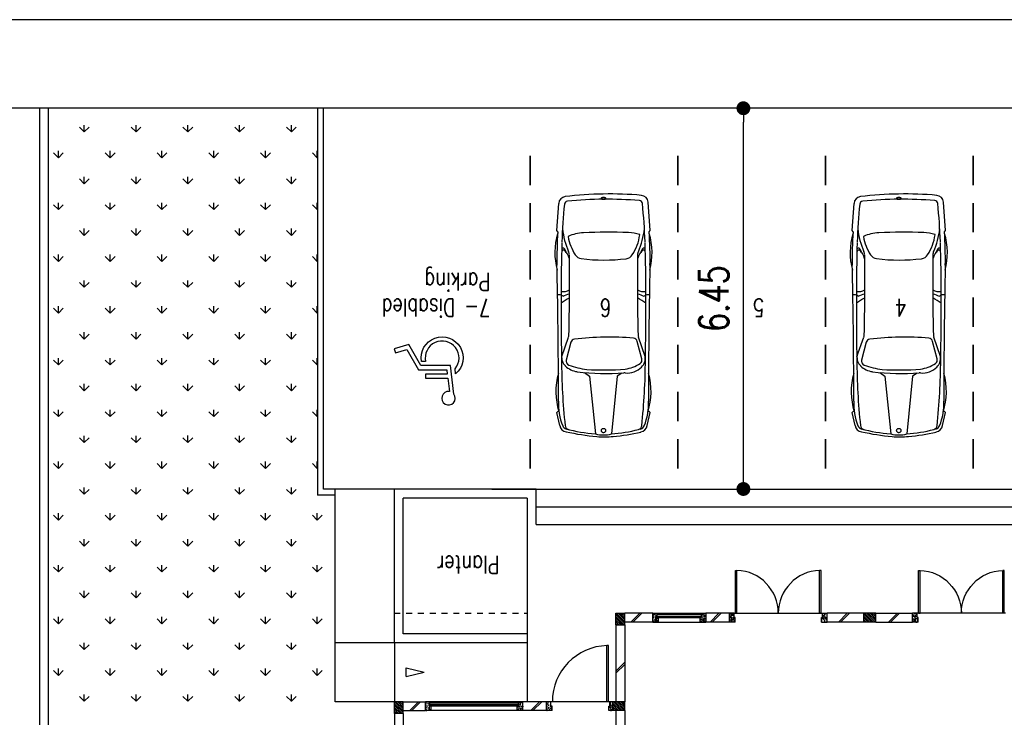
# Model space of a CAD drawing. Header units: millimetres. Extents: x 301 to 1479, y 491 to 1341.
# Tile 6 of 256: x 340 to 356, y 560 to 572. Entities that reach past the tile are written whole.
import ezdxf

# ---------------------------------------------------------------- set-up
doc = ezdxf.new("R2010")
doc.units = ezdxf.units.MM
doc.header["$LTSCALE"] = 1.5
doc.header["$MEASUREMENT"] = 0
doc.linetypes.add('HIDDEN', pattern=[0.375, 0.25, -0.125])
for name, color, linetype in [('Blk', 7, 'Continuous'), ('Block', 46, 'Continuous'), ('Boundary Wall', 64, 'Continuous'), ('BWCN', 4, 'Continuous'), ('Car Red', 10, 'Continuous'), ('DIM', 6, 'Continuous'), ('DOOR', 3, 'Continuous'), ('Ele', 8, 'Continuous'), ('Hatch Block', 251, 'Continuous'), ('Hatch Col.', 250, 'Continuous'), ('Hatch Stub Col', 251, 'Continuous'), ('Kerb', 251, 'Continuous'), ('Paving Block', 251, 'Continuous'), ('ROAD', 8, 'Continuous'), ('TEXT', 7, 'Continuous'), ('WINDOW', 1, 'Continuous')]:
    doc.layers.add(name, color=color, linetype=linetype)
doc.styles.add('RS1', font='romans.shx', dxfattribs={"width": 0.75, "height": 0.5})
doc.styles.add('RS2-150', font='ROMANS.shx', dxfattribs={"width": 0.75, "height": 300})
doc.dimstyles.new('Souillac5', dxfattribs={"dimscale": 0.5, "dimtxt": 0.5, "dimasz": 0.47, "dimexe": 0, "dimexo": 1, "dimgap": 0.5, "dimtad": 1, "dimzin": 0, "dimdsep": 46, "dimtxsty": 'RS1', "dimblk": 'DOT', "dimcen": 3, "dimse1": 1, "dimse2": 1, "dimclrd": 6, "dimclre": 6, "dimclrt": 7, "dimaunit": 1, "dimadec": 0, "dimazin": 0, "dimtfac": 1, "dimtofl": 0, "dimtmove": 1, "dimatfit": 3, "dimfxl": 1, "dimtolj": 1, "dimtzin": 0, "dimlwe": -1, "dimarcsym": 0})
pattern_1 = [(315, (662150.55, 26796.247), (15.4679608, 15.4679608), [])]
pattern_2 = [(50, (662150.55, 26796.247), (71.726018, -6.2752135), [7.5, -82.5]), (355, (662150.55, 26796.25), (-13.875133, 75.219213), [6, -66]), (100.451444, (662156.53, 26795.724), (57.850885, 68.943999), [6.374019, -70.114211]), (46.1842, (662150.55, 26816.25), (106.724133, -16.551928), [11.25, -123.75]), (96.635635, (662159.44, 26814.87), (93.466195, 97.41186), [9.561034, -105.171376]), (351.184164, (662150.55, 26816.25), (93.466195, 97.41186), [9, -99]), (21, (662160.55, 26811.247), (59.690705, -40.261889), [7.5, -82.5]), (326, (662160.55, 26811.25), (24.331533, 72.5150045), [6, -66]), (71.451445, (662165.525, 26807.89), (84.022238, 32.253115), [6.374019, -70.114211]), (37.5, (662150.55, 26796.247), (1.2159855, 33.2893854), [0, -65.2, 0, -67, 0, -66.25]), (7.5, (662150.55, 26796.247), (26.3069537, 39.4411712), [0, -38.2, 0, -63.7, 0, -25.25]), (327.5, (662128.25, 26796.247), (53.3822436, -2.2554872), [0, -25, 0, -78, 0, -103.5]), (317.5, (662118.25, 26796.247), (58.318617, 10.0104982), [0, -32.5, 0, -51.8, 0, -73.5])]

# ---------------------------------------------------------------- blocks, each defined once
blk = doc.blocks.new('_DOT')
at = {"color": 0, "linetype": 'ByBlock'}
blk.add_line((-0.5, 0), (-1, 0), dxfattribs=at)
at = {"color": 0, "linetype": 'ByBlock', "const_width": 0.5}
blk.add_lwpolyline([(-0.25, 0, 1), (0.25, 0, 1)], format="xyb", close=True, dxfattribs=at)
blk = doc.blocks.new('*D259')
at = {"layer": 'DEFPOINTS', "color": 0, "transparency": 16777216}
for p in [(351.802, 570.769), (351.802, 570.769), (355.902, 564.319)]:
    blk.add_point(p, dxfattribs=at)
at = {"layer": 'DIM', "color": 6, "lineweight": -2, "transparency": 16777216}
blk.add_line((351.802, 564.554), (351.802, 570.534), dxfattribs=at)
at = {"layer": 'DIM', "color": 6, "lineweight": -2, "transparency": 16777216, "xscale": 0.235, "yscale": 0.235, "zscale": 0.235}
for p, rotation in [((351.802, 570.769), 90), ((351.802, 564.319), 270)]:
    blk.add_blockref('_DOT', p, dxfattribs=dict(at, rotation=rotation))
at = {"layer": 'DIM', "color": 7, "transparency": 16777216, "insert": (351.302, 567.544), "char_height": 0.5, "attachment_point": 5, "rotation": 90, "style": 'RS1'}
blk.add_mtext('\\A1;6.45', dxfattribs=at)
blk = doc.blocks.new('Ddr1500')
at = {"layer": 'DOOR'}
for p, q in [((-725, 0), (-725, 725)), ((-725, 725), (-700, 725)), ((-700, 0), (-700, 725)), ((700, 0), (700, 725)), ((725, 725), (700, 725)), ((725, 0), (725, 725)), ((-725, 0), (-700, 0)), ((725, 0), (700, 0))]:
    blk.add_line(p, q, dxfattribs=at)
for centre, start, end in [((-726, 0), 0.0245, 87.9653), ((726, 0), 92.0347, 179.9755)]:
    blk.add_arc(centre, 726, start, end, dxfattribs=at)
blk = doc.blocks.new('Dr1000')
at = {"layer": 'DOOR'}
for p, q in [((-50, 0), (-50, 950)), ((-25, 950), (-50, 950)), ((-25, 0), (-25, 950)), ((-25, 0), (-50, 0))]:
    blk.add_line(p, q, dxfattribs=at)
blk.add_arc((-24, 0), 951, 91.542, 179.9858, dxfattribs=at)
blk = doc.blocks.new('PL')
at = {"layer": 'Blk', "linetype": 'Continuous', "const_width": 0.03}
for points in [[(-4.8, 0), (-5.3, 0)], [(-4, 0), (-4.5, 0)], [(-3.2, 0), (-3.7, 0)], [(-2.4, 0), (-2.9, 0)], [(-1.6, 0), (-2.1, 0)], [(-0.8, 0), (-1.3, 0)], [(0, 0), (-0.5, 0)]]:
    blk.add_lwpolyline(points, dxfattribs=at)
blk = doc.blocks.new('Car-13')
for p, q in [((-235, -1084), (-132, -54)), ((259, -1084), (156, -54)), ((-768, -201), (-819, -433)), ((792, -201), (843, -433)), ((-819, -433), (-784, -470)), ((843, -433), (807, -470)), ((-313, -1138), (-235, -1084)), ((350, -1147), (259, -1084)), ((-733, -1432), (-610, -1781)), ((757, -1432), (634, -1781)), ((-709, -2512), (-743, -2525)), ((733, -2512), (767, -2525)), ((-802, -3657), (-818, -3682)), ((-818, -3682), (-784, -4186)), ((842, -3682), (810, -4164)), ((826, -3657), (842, -3682))]:
    blk.add_line(p, q)
for points in [[(12, -79, 0.077774), (-5, -82, 0.087367), (-19, -89, 0.10556), (-29, -101, 0.144265), (-32, -113, 0.123386), (-29, -125, 0.10556), (-19, -137, 0.087367), (-5, -144, 0.077774), (12, -146, 0.077774), (29, -144, 0.087367), (43, -137, 0.10556), (52, -125, 0.123386), (56, -113, 0.123386), (52, -100, 0.10556), (43, -89, 0.087367), (29, -82, 0.077774)], [(-672, -1391), (-590, -1703, 0.315053), (-525, -1759, 0.054768), (528, -1742, 0.30668), (592, -1687), (674, -1371, 0.382439), (629, -1282, 0.062191), (308, -1203, 0.035795), (-375, -1209, 0.114368), (-641, -1310, 0.3193)], [(-435, -3644, 0.01873), (370, -3640, 0.093671), (640, -3576, 0.345264), (643, -3571, 0.098906), (516, -3247, 0.223001), (408, -3179, 0.061314), (-394, -3178, 0.223205), (-502, -3246, 0.108603), (-635, -3604, 0.362599), (-631, -3609, 0.07147)], [(12, -4238, 0.034857), (-6, -4239, 0.046827), (-18, -4242, 0.089953), (-29, -4248, 0.263132), (-31, -4253, 0.225039), (-29, -4257, 0.089953), (-18, -4263, 0.046827), (-6, -4266, 0.034857), (12, -4267, 0.034857), (30, -4266, 0.046827), (42, -4263, 0.089953), (53, -4257, 0.225039), (55, -4253, 0.225039), (53, -4248, 0.089953), (42, -4242, 0.046827), (30, -4239, 0.034857)]]:
    blk.add_lwpolyline(points, format="xyb", close=True)
for centre, radius, start, end in [((-6, -1568), 1568, 84.9797, 95.625), ((-621, -234), 150, 102.6762, 167.4981), ((-622, -237), 100, 104.9975, 158.1722), ((-591, -209), 80, 104.2028, 173.9032), ((240, -4061), 4074, 95.625, 102.6762), ((60, -2782), 2734, 94.0192, 104.2028), ((12, -591), 556, 75.0457, 104.9543), ((-222, -4025), 4034, 77.1343, 84.9797), ((-36, -2782), 2734, 74.708, 85.9808), ((615, -209), 80, 6.0968, 75.7972), ((646, -237), 100, 21.8278, 75.0025), ((645, -234), 150, 12.5019, 77.3238), ((279, -598), 1071, 158.1722, 182.2002), ((10543, -1398), 11278, 173.9032, 179.8646), ((-10519, -1398), 11278, 0.1354, 6.0968), ((-255, -598), 1071, 357.7998, 21.8278), ((324, -808), 1161, 162.1748, 196.0881), ((-300, -808), 1161, 343.9119, 17.8252), ((-112947, -626), 112157, 359.50702, 359.99324), ((112971, -626), 112157, 180.00676, 180.49298), ((-399, -1532), 393, 86.6923, 133.2127), ((-364, -940), 200, 266.6923, 273.1829), ((-55, -6510), 5378, 84.2844, 93.1829), ((423, -1552), 393, 46.7873, 81.5619), ((39107, -2231), 39851, 178.7606, 180.4179), ((-510, -1406), 224, 134.4397, 186.4894), ((534, -1426), 224, 353.5106, 45.5603), ((-39083, -2231), 39851, 359.5821, 1.2394), ((-112947, -626), 112157, 358.75617, 359.50702), ((112971, -626), 112157, 180.49298, 181.24383), ((-704, -1815), 100, 1.2781, 19.4134), ((-43774, -2775), 43181, 359.3789, 1.2781), ((43798, -2775), 43181, 178.7219, 180.6211), ((728, -1815), 100, 160.5866, 178.7219), ((305, -882), 1834, 235.1094, 240.6332), ((-281, -882), 1834, 299.3668, 304.8906), ((-782, -2457), 78.4, 251.733, 299.9766), ((27814, -2585), 28558, 179.8389, 181.7734), ((-699, -2773), 183, 54.9681, 103.9888), ((-2458, -7461), 5249, 69.2061, 70.5361), ((2482, -7461), 5249, 109.4639, 110.7939), ((723, -2773), 183, 76.0112, 125.0319), ((-27791, -2585), 28558, 358.2266, 0.1611), ((806, -2457), 78.4, 240.0234, 288.267), ((391, -3281), 1245, 165.7211, 196.1911), ((-367, -3281), 1245, 343.8089, 14.2789), ((5599, -3200), 6417, 178.7562, 184.0857), ((-5575, -3200), 6417, 355.9143, 1.2438), ((-701, -3298), 31.1, 194.3592, 314.3601), ((653, -3857), 1379, 156.2725, 173.969), ((-1192, -2989), 624, 324.2577, 342.6775), ((-790, -3207), 159, 314.3601, 330.4248), ((-746, -3242), 150, 336.2725, 359.3789), ((1216, -2989), 624, 197.3225, 215.7423), ((770, -3242), 150, 180.6211, 203.7275), ((-629, -3857), 1379, 6.031, 23.7275), ((814, -3207), 159, 209.5752, 225.6399), ((725, -3298), 31.1, 225.6399, 345.6408), ((-707, -3338), 27.1, 196.8433, 324.2577), ((11562, -2992), 12301, 182.2741, 185.4534), ((-11538, -2992), 12301, 354.6076, 357.7259), ((731, -3338), 27.1, 215.7423, 343.1567), ((-654, -4177), 130, 183.8626, 264.9145), ((-624, -4155), 60, 185.4534, 265.2675), ((-57, 2688), 6926, 265.2675, 275.9002), ((649, -4142), 60, 275.9002, 354.6076), ((680, -4155), 130, 277.0071, 356.1374), ((-93, 2132), 6464, 264.9145, 277.0071)]:
    blk.add_arc(centre, radius, start, end)
blk = doc.blocks.new('MPH')
at = {"layer": 'Hatch Col.'}
h = blk.add_hatch(dxfattribs=at)
h.set_pattern_fill('ANSI31', color=256, scale=175, angle=-90)
h.set_pattern_definition(pattern_1)
h.paths.add_polyline_path([(63801, 4521), (63801, 4671), (63601, 4671), (63601, 4521)])
h = blk.add_hatch(dxfattribs=at)
h.set_pattern_fill('ANSI31', color=256, scale=175, angle=-90)
h.set_pattern_definition(pattern_1)
h.paths.add_polyline_path([(67501, 4721), (67351, 4721), (67351, 4521), (67501, 4521)])
h = blk.add_hatch(dxfattribs=at)
h.set_pattern_fill('ANSI31', color=256, scale=175, angle=-90)
h.set_pattern_definition(pattern_1)
h.paths.add_polyline_path([(59551, 3021), (59551, 3171), (59351, 3171), (59351, 3021)])
h = blk.add_hatch(dxfattribs=at)
h.set_pattern_fill('ANSI31', color=256, scale=175, angle=-90)
h.set_pattern_definition(pattern_1)
h.paths.add_polyline_path([(63601, 3021), (63751, 3021), (63751, 3221), (63601, 3221)])
at = {"layer": 'Hatch Stub Col', "linetype": 'ByBlock'}
h = blk.add_hatch(dxfattribs=at)
h.set_pattern_fill('AR-CONC', color=256, scale=10, angle=720)
h.set_pattern_definition(pattern_2)
h.paths.add_polyline_path([(63871, 4671), (63801, 4671), (63801, 4521), (63851, 4521), (63851, 4596), (63871, 4596)])
h = blk.add_hatch(dxfattribs=at)
h.set_pattern_fill('AR-CONC', color=256, scale=10, angle=720)
h.set_pattern_definition(pattern_2)
h.paths.add_polyline_path([(64926, 4671), (64831, 4671), (64831, 4596), (64851, 4596), (64851, 4521), (64926, 4521)])
h = blk.add_hatch(dxfattribs=at)
h.set_pattern_fill('AR-CONC', color=256, scale=10, angle=720)
h.set_pattern_definition(pattern_2)
h.paths.add_polyline_path([(65420, 4671), (65325, 4671), (65325, 4521), (65400, 4521), (65400, 4596), (65420, 4596)])
h = blk.add_hatch(dxfattribs=at)
h.set_pattern_fill('AR-CONC', color=256, scale=10, angle=720)
h.set_pattern_definition(pattern_2)
h.paths.add_polyline_path([(66975, 4671), (66880, 4671), (66880, 4596), (66900, 4596), (66900, 4521), (66975, 4521)])
h = blk.add_hatch(dxfattribs=at)
h.set_pattern_fill('AR-CONC', color=256, scale=10, angle=720)
h.set_pattern_definition(pattern_2)
h.paths.add_polyline_path([(58726, 3171), (58631, 3171), (58631, 3096), (58651, 3096), (58651, 3021), (58726, 3021)])
h = blk.add_hatch(dxfattribs=at)
h.set_pattern_fill('AR-CONC', color=256, scale=10, angle=720)
h.set_pattern_definition(pattern_2)
h.paths.add_polyline_path([(60270, 3171), (60175, 3171), (60175, 3021), (60250, 3021), (60250, 3096), (60270, 3096)])
h = blk.add_hatch(dxfattribs=at)
h.set_pattern_fill('AR-CONC', color=256, scale=10, angle=720)
h.set_pattern_definition(pattern_2)
h.paths.add_polyline_path([(61825, 3171), (61730, 3171), (61730, 3096), (61750, 3096), (61750, 3021), (61825, 3021)])
h = blk.add_hatch(dxfattribs=at)
h.set_pattern_fill('AR-CONC', color=256, scale=10, angle=720)
h.set_pattern_definition(pattern_2)
h.paths.add_polyline_path([(62321, 3171), (62226, 3171), (62226, 3021), (62301, 3021), (62301, 3096), (62321, 3096)])
h = blk.add_hatch(dxfattribs=at)
h.set_pattern_fill('AR-CONC', color=256, scale=10, angle=720)
h.set_pattern_definition(pattern_2)
h.paths.add_polyline_path([(63126, 3171), (63031, 3171), (63031, 3096), (63051, 3096), (63051, 3021), (63126, 3021)])
at = {"layer": 'Block', "linetype": 'ByBlock'}
for p, q in [((67351, 4721), (67351, 7621)), ((67501, 4721), (67501, 7621)), ((63601, 4671), (63601, 6671)), ((63751, 4671), (63751, 6671)), ((64926, 4671), (65325, 4671)), ((67351, 4671), (66975, 4671)), ((63601, 3221), (63601, 4521)), ((63751, 3221), (63751, 4521)), ((64926, 4521), (65325, 4521)), ((67351, 4521), (66975, 4521)), ((59351, 3171), (58726, 3171)), ((59551, 3171), (60175, 3171)), ((61825, 3171), (62226, 3171)), ((63126, 3171), (63601, 3171)), ((59351, 3021), (58726, 3021)), ((59551, 3021), (60175, 3021)), ((61825, 3021), (62226, 3021)), ((63126, 3021), (63601, 3021))]:
    blk.add_line(p, q, dxfattribs=at)
at = {"layer": 'BWCN'}
for p, q in [((63601, 4671), (63601, 4521)), ((63601, 4671), (63801, 4671)), ((63801, 4671), (63801, 4521)), ((63801, 4671), (63871, 4671)), ((63871, 4671), (63871, 4596)), ((64831, 4671), (64926, 4671)), ((64831, 4671), (64831, 4596)), ((64926, 4671), (64926, 4521)), ((65325, 4671), (65325, 4521)), ((65325, 4671), (65420, 4671)), ((65420, 4671), (65420, 4596)), ((66880, 4671), (66880, 4596)), ((66880, 4671), (66975, 4671)), ((66975, 4671), (66975, 4521)), ((67351, 4721), (67501, 4721)), ((67351, 4721), (67351, 4521)), ((67501, 4721), (67501, 4521)), ((63601, 4521), (63801, 4521)), ((63801, 4521), (63851, 4521)), ((63851, 4596), (63851, 4521)), ((63871, 4596), (63851, 4596)), ((64831, 4596), (64851, 4596)), ((64851, 4596), (64851, 4521)), ((64851, 4521), (64926, 4521)), ((65325, 4521), (65400, 4521)), ((65400, 4596), (65400, 4521)), ((65420, 4596), (65400, 4596)), ((66880, 4596), (66900, 4596)), ((66900, 4596), (66900, 4521)), ((66900, 4521), (66975, 4521)), ((67351, 4521), (67501, 4521)), ((58631, 3171), (58726, 3171)), ((58631, 3171), (58631, 3096)), ((58726, 3171), (58726, 3021)), ((59351, 3171), (59351, 3021)), ((59351, 3171), (59551, 3171)), ((59551, 3171), (59551, 3021)), ((60270, 3171), (60175, 3171)), ((60175, 3171), (60175, 3021)), ((60270, 3171), (60270, 3096)), ((61730, 3171), (61825, 3171)), ((61730, 3171), (61730, 3096)), ((61825, 3171), (61825, 3021)), ((62321, 3171), (62226, 3171)), ((62321, 3171), (62321, 3096)), ((63031, 3171), (63031, 3096)), ((63126, 3171), (63031, 3171)), ((63751, 3221), (63601, 3221)), ((63601, 3221), (63601, 3021)), ((63751, 3221), (63751, 3021)), ((58631, 3096), (58651, 3096)), ((58651, 3096), (58651, 3021)), ((58651, 3021), (58726, 3021)), ((59351, 3021), (59551, 3021)), ((60250, 3021), (60175, 3021)), ((60250, 3096), (60250, 3021)), ((60270, 3096), (60250, 3096)), ((61730, 3096), (61750, 3096)), ((61750, 3096), (61750, 3021)), ((61750, 3021), (61825, 3021)), ((62301, 3021), (62226, 3021)), ((62301, 3096), (62301, 3021)), ((62321, 3096), (62301, 3096)), ((63031, 3096), (63051, 3096)), ((63051, 3096), (63051, 3021)), ((63126, 3021), (63051, 3021)), ((63751, 3021), (63601, 3021))]:
    blk.add_line(p, q, dxfattribs=at)
at = {"layer": 'BWCN', "linetype": 'ByBlock'}
for p, q in [((62226, 3021), (62226, 3171)), ((63126, 3171), (63126, 3021))]:
    blk.add_line(p, q, dxfattribs=at)
at = {"layer": 'Ele'}
for p, q in [((65420, 4671), (66880, 4671)), ((63851, 4521), (64851, 4521)), ((65251, 1071), (65251, 4521)), ((65400, 4591), (66900, 4591)), ((65400, 4531), (66900, 4531)), ((65400, 4521), (66900, 4521)), ((65420, 4596), (66880, 4596)), ((67501, 3521), (67501, 4521)), ((67501, 4521), (68501, 4521)), ((68501, 4521), (68501, 921)), ((65251, 3521), (67501, 3521)), ((67501, 3521), (68501, 3521)), ((67501, 3521), (67501, 921)), ((65251, 3371), (67351, 3371)), ((67351, 3371), (67351, 1071)), ((63031, 3171), (62321, 3171)), ((57151, 3021), (58651, 3021)), ((61750, 3021), (60250, 3021)), ((63051, 3091), (62301, 3091)), ((63051, 3031), (62301, 3031)), ((63051, 3021), (62301, 3021)), ((63031, 3096), (62321, 3096)), ((65101, 1521), (53801, 1521)), ((65101, 1521), (65101, 921)), ((65101, 1221), (53801, 1221)), ((65251, 1071), (67351, 1071)), ((65851, 921), (53801, 921)), ((65101, 921), (68501, 921))]:
    blk.add_line(p, q, dxfattribs=at)
at = {"layer": 'Ele', "linetype": 'HIDDEN', "ltscale": 25}
blk.add_line((67501, 3021), (65251, 3021), dxfattribs=at)
at = {"layer": 'Hatch Block'}
for p, q in [((65006, 4521), (65156, 4671)), ((65041, 4521), (65191, 4671)), ((67056, 4521), (67206, 4671)), ((67091, 4521), (67241, 4671)), ((63601, 3888), (63751, 4038)), ((63601, 3853), (63751, 4003)), ((58948, 3021), (59098, 3171)), ((58984, 3021), (59134, 3171)), ((59797, 3021), (59947, 3171)), ((59833, 3021), (59983, 3171)), ((61970, 3021), (62120, 3171)), ((62006, 3021), (62156, 3171)), ((63311, 3021), (63461, 3171)), ((63346, 3021), (63496, 3171))]:
    blk.add_line(p, q, dxfattribs=at)
at = {"layer": 'Kerb', "linetype": 'Continuous'}
for p, q in [((68501, 1021), (68801, 1021)), ((68801, -5532), (68801, 1021)), ((68501, 921), (68701, 921)), ((68701, 921), (68701, -5532))]:
    blk.add_line(p, q, dxfattribs=at)
at = {"layer": 'Paving Block', "linetype": 'ByBlock'}
for p, q in [((67299, 4096), (66999, 4021)), ((67299, 3946), (66999, 4021)), ((67299, 4096), (67299, 3946))]:
    blk.add_line(p, q, dxfattribs=at)
at = {"layer": 'TEXT', "color": 4}
for points in [[(66614, -1101), (66605, -1030), (66973, -1030), (66973, -959), (66597, -959), (66570, -734, 4.985505), (66493, -690), (66551, -1172), (67053, -1172), (67257, -1532), (67502, -1457), (67481, -1389), (67291, -1448), (67094, -1101)], [(66463, -1031), (66473, -1120, 1.607748), (66971, -1243), (67043, -1243, -1.729757)]]:
    blk.add_lwpolyline(points, format="xyb", close=True, dxfattribs=at)
at = {"layer": 'WINDOW'}
for p, q in [((65400, 4576), (66900, 4576)), ((65400, 4546), (66900, 4546))]:
    blk.add_line(p, q, dxfattribs=at)
at = {"layer": 'WINDOW', "ltscale": 20}
for p, q in [((63051, 3076), (62301, 3076)), ((63051, 3046), (62301, 3046))]:
    blk.add_line(p, q, dxfattribs=at)
at = {"layer": 'Blk', "linetype": 'Continuous', "xscale": 999.9999999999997, "yscale": 999.9999999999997, "zscale": 999.9999999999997, "rotation": 270}
for p in [(57701, -4729), (60201, -4729), (62701, -4729), (65201, -4729)]:
    blk.add_blockref('PL', p, dxfattribs=at)
at = {"layer": 'Car Red', "xscale": 0.9499999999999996, "yscale": 0.9499999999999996, "zscale": 0.9499999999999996}
for p in [(58949, 35), (63949, 35)]:
    blk.add_blockref('Car-13', p, dxfattribs=at)
at = {"layer": 'DOOR', "linetype": 'ByBlock', "rotation": 180}
for name, p in [('Dr1000', (63851, 4521)), ('Ddr1500', (61000, 3021))]:
    blk.add_blockref(name, p, dxfattribs=at)
at = {"layer": 'DOOR', "linetype": 'ByBlock', "xscale": -0.9999999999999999, "rotation": 180}
blk.add_blockref('Ddr1500', (57901, 3021), dxfattribs=at)
at = {"layer": 'TEXT', "style": 'RS2-150', "width": 0.75}
for s, p in [('Planter', (65719, 2050)), ('6', (63829, -2303)), ('7- Disabled', (65873, -2303)), ('4', (58829, -2303)), ('5', (61238, -2303)), ('Parking', (65873, -2743))]:
    blk.add_text(s, height=300, dxfattribs=at).set_placement(p)

msp = doc.modelspace()

# ---------------------------------------------------------------- hatches: boundary and pattern name
at = {"transparency": 33554559}
h = msp.add_hatch(dxfattribs=at)
h.set_pattern_fill('GRASS', color=104, scale=0.62)
h.paths.add_polyline_path([(344.5926, 570.769), (340.0376, 570.769), (340.0376, 560.7156), (344.8926, 560.7156), (344.8926, 564.2156), (344.5926, 564.2156)])

# ---------------------------------------------------------------- linework, layer by layer
at = {"layer": 'Boundary Wall'}
for p, q in [((339.8876, 549.769), (339.8876, 570.769)), ((340.0376, 549.919), (340.0376, 570.769))]:
    msp.add_line(p, q, dxfattribs=at)
at = {"layer": 'ROAD'}
for p, q in [((489.8337, 572.269), (335.5118, 572.269)), ((489.8337, 570.769), (335.0411, 570.769))]:
    msp.add_line(p, q, dxfattribs=at)

# ---------------------------------------------------------------- block references
at = {"layer": 'Blk', "xscale": 0.001, "yscale": 0.001, "zscale": 0.001, "rotation": 180}
msp.add_blockref('MPH', (413.3934, 565.2364), dxfattribs=at)

# ---------------------------------------------------------------- dimensions: what is measured, and where the dimension line sits
at = {"layer": 'DIM'}
dim = msp.add_linear_dim(base=(351.802, 570.769), p1=(355.9022, 564.319), p2=(351.802, 570.769), angle=90, dimstyle='Souillac5', dxfattribs=at)
dim.commit()
dim.dimension.update_dxf_attribs({"geometry": '*D259', "text_midpoint": (351.302, 567.544)})

doc.saveas('drawing.dxf')
